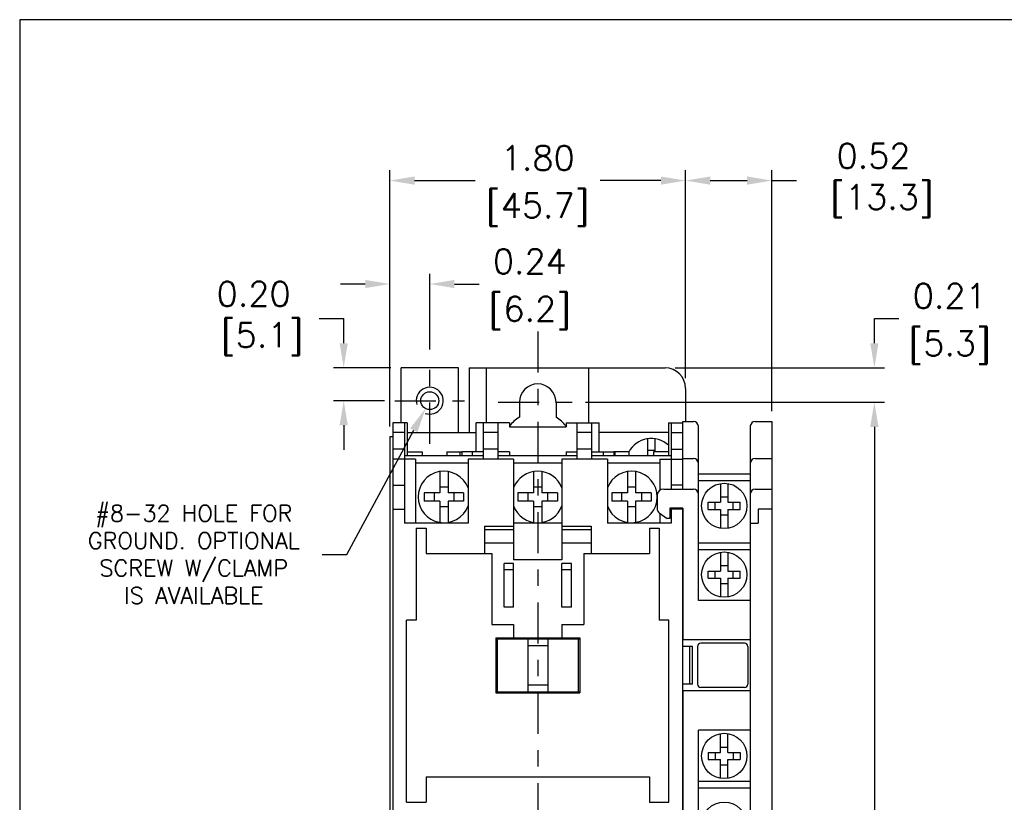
# Model space of a CAD drawing. Extents: x 860.4 to 878.3, y 114.8 to 126.1.
# Tile 7 of 9: x 860.4 to 866.4, y 121.3 to 126.1. Entities that reach past the tile are written whole.
import ezdxf

# ---------------------------------------------------------------- set-up
doc = ezdxf.new("R2010")
doc.units = 0
doc.header["$LTSCALE"] = 4
doc.header["$MEASUREMENT"] = 0
doc.linetypes.add('CENTER', pattern=[2, 1.25, -0.25, 0.25, -0.25])
doc.layers.get('0').update_dxf_attribs({"linetype": 'CONTINUOUS'})
doc.layers.get('DEFPOINTS').update_dxf_attribs({"linetype": 'CONTINUOUS'})
for name, color, linetype in [('CENTER', 40, 'CENTER'), ('dim', 140, 'CONTINUOUS'), ('dim @ 1', 140, 'CONTINUOUS')]:
    doc.layers.add(name, color=color, linetype=linetype)
doc.styles.get("Standard").update_dxf_attribs({"font": 'romans.shx'})
doc.dimstyles.get("Standard").update_dxf_attribs({"dimtxt": 0.15, "dimasz": 0.15, "dimexe": 0.0625, "dimexo": 0.0625, "dimgap": 0.0625, "dimtad": 0, "dimtih": 1, "dimtoh": 1, "dimzin": 0, "dimdsep": 46, "dimtxsty": 'Standard', "dimcen": 0, "dimadec": 0, "dimazin": 0, "dimtfac": 1, "dimtofl": 0, "dimtmove": 0, "dimatfit": 3, "dimfxl": 0, "dimtolj": 1, "dimtzin": 0, "dimarcsym": 0})

# ---------------------------------------------------------------- blocks, each defined once
blk = doc.blocks.new('*D14')
at = {"layer": 'DEFPOINTS', "color": 0}
for p in [(863.7902, 123.7431), (863.9752, 117.6746), (865.6113, 117.6746)]:
    blk.add_point(p, dxfattribs=at)
at = {"layer": 'dim', "color": 0, "lineweight": -2}
for p, q in [((863.8527, 123.7431), (865.6738, 123.7431)), ((865.6113, 123.5931), (865.6113, 121.0232)), ((865.6113, 117.8246), (865.6113, 120.3946)), ((864.0377, 117.6746), (865.6738, 117.6746))]:
    blk.add_line(p, q, dxfattribs=at)
at = {"layer": 'dim', "color": 0}
for points in [[(865.5863, 123.5931), (865.6363, 123.5931), (865.6113, 123.7431)], [(865.5863, 117.8246), (865.6363, 117.8246), (865.6113, 117.6746)]]:
    blk.add_solid(points, dxfattribs=at)
at = {"layer": 'dim', "color": 0, "char_height": 0.15, "attachment_point": 5}
for s, insert in [('\\A1;6.07', (865.6113, 120.8464)), ('\\A1;[154.1]', (865.6113, 120.5321))]:
    blk.add_mtext(s, dxfattribs=dict(at, insert=insert))
blk = doc.blocks.new('*D18')
at = {"layer": 'DEFPOINTS', "color": 0}
for p in [(864.337, 123.9526), (865.6113, 123.9526), (863.7902, 123.7431)]:
    blk.add_point(p, dxfattribs=at)
at = {"layer": 'dim', "color": 0, "lineweight": -2}
for p, q in [((865.6113, 124.1026), (865.6113, 124.2526)), ((865.6113, 124.2526), (865.7613, 124.2526)), ((864.3995, 123.9526), (865.6738, 123.9526)), ((863.8527, 123.7431), (865.6738, 123.7431)), ((865.6113, 123.5931), (865.6113, 123.4431))]:
    blk.add_line(p, q, dxfattribs=at)
at = {"layer": 'dim', "color": 0}
for points in [[(865.5863, 124.1026), (865.6363, 124.1026), (865.6113, 123.9526)], [(865.5863, 123.5931), (865.6363, 123.5931), (865.6113, 123.7431)]]:
    blk.add_solid(points, dxfattribs=at)
at = {"layer": 'dim', "color": 0, "char_height": 0.15, "attachment_point": 5}
for s, insert in [('\\A1;0.21', (866.0702, 124.3901)), ('\\A1;[5.3]', (866.0702, 124.0759))]:
    blk.add_mtext(s, dxfattribs=dict(at, insert=insert))
blk = doc.blocks.new('*D19')
at = {"layer": 'DEFPOINTS', "color": 0}
for p in [(864.9866, 125.0926), (864.462, 123.8276), (864.9866, 123.6266)]:
    blk.add_point(p, dxfattribs=at)
at = {"layer": 'dim', "color": 0, "lineweight": -2}
for p, q in [((864.462, 123.8901), (864.462, 125.1551)), ((864.9866, 123.6891), (864.9866, 125.1551)), ((864.612, 125.0926), (864.8366, 125.0926)), ((864.9866, 125.0926), (865.1366, 125.0926))]:
    blk.add_line(p, q, dxfattribs=at)
at = {"layer": 'dim', "color": 0}
for points in [[(864.612, 125.1176), (864.612, 125.0676), (864.462, 125.0926)], [(864.8366, 125.1176), (864.8366, 125.0676), (864.9866, 125.0926)]]:
    blk.add_solid(points, dxfattribs=at)
at = {"layer": 'dim', "color": 0, "insert": (865.6063, 125.0926), "char_height": 0.15, "attachment_point": 5}
blk.add_mtext('\\A1;0.52\\P [13.3]', dxfattribs=at)
blk = doc.blocks.new('*D20')
at = {"layer": 'DEFPOINTS', "color": 0}
for p in [(862.662, 125.0926), (864.462, 123.8276), (862.662, 123.5326)]:
    blk.add_point(p, dxfattribs=at)
at = {"layer": 'dim', "color": 0, "lineweight": -2}
for p, q in [((862.662, 123.5951), (862.662, 125.1551)), ((864.462, 123.8901), (864.462, 125.1551)), ((862.812, 125.0926), (863.1816, 125.0926)), ((864.312, 125.0926), (863.9423, 125.0926))]:
    blk.add_line(p, q, dxfattribs=at)
at = {"layer": 'dim', "color": 0}
for points in [[(862.812, 125.1176), (862.812, 125.0676), (862.662, 125.0926)], [(864.312, 125.1176), (864.312, 125.0676), (864.462, 125.0926)]]:
    blk.add_solid(points, dxfattribs=at)
at = {"layer": 'dim', "color": 0, "char_height": 0.15, "attachment_point": 5}
for s, insert in [('\\A1;1.80', (863.562, 125.2301)), ('\\A1;[45.7]', (863.562, 124.9158))]:
    blk.add_mtext(s, dxfattribs=dict(at, insert=insert))
blk = doc.blocks.new('*D21')
at = {"layer": 'DEFPOINTS', "color": 0}
for p in [(862.905, 124.4628), (862.905, 124.0023), (862.662, 123.5326)]:
    blk.add_point(p, dxfattribs=at)
at = {"layer": 'dim', "color": 0, "lineweight": -2}
for p, q in [((862.662, 123.5951), (862.662, 124.5253)), ((862.905, 124.0648), (862.905, 124.5253)), ((862.512, 124.4628), (862.362, 124.4628)), ((863.055, 124.4628), (863.205, 124.4628))]:
    blk.add_line(p, q, dxfattribs=at)
at = {"layer": 'dim', "color": 0}
for points in [[(862.512, 124.4878), (862.512, 124.4378), (862.662, 124.4628)], [(863.055, 124.4878), (863.055, 124.4378), (862.905, 124.4628)]]:
    blk.add_solid(points, dxfattribs=at)
at = {"layer": 'dim', "color": 0, "char_height": 0.15, "attachment_point": 5}
for s, insert in [('\\A1;0.24', (863.5139, 124.6003)), ('\\A1;[6.2]', (863.5139, 124.2861))]:
    blk.add_mtext(s, dxfattribs=dict(at, insert=insert))
blk = doc.blocks.new('*D22')
at = {"layer": 'DEFPOINTS', "color": 0}
for p in [(862.381, 123.9526), (862.73, 123.9526), (862.6928, 123.7526)]:
    blk.add_point(p, dxfattribs=at)
at = {"layer": 'dim', "color": 0, "lineweight": -2}
for p, q in [((862.231, 124.2526), (862.381, 124.2526)), ((862.381, 124.1026), (862.381, 124.2526)), ((862.6675, 123.9526), (862.3185, 123.9526)), ((862.6303, 123.7526), (862.3185, 123.7526)), ((862.381, 123.6026), (862.381, 123.4526))]:
    blk.add_line(p, q, dxfattribs=at)
at = {"layer": 'dim', "color": 0}
for points in [[(862.356, 124.1026), (862.406, 124.1026), (862.381, 123.9526)], [(862.356, 123.6026), (862.406, 123.6026), (862.381, 123.7526)]]:
    blk.add_solid(points, dxfattribs=at)
at = {"layer": 'dim', "color": 0, "insert": (861.8328, 124.2526), "char_height": 0.15, "attachment_point": 5}
blk.add_mtext('\\A1;0.20\\P [5.1]', dxfattribs=at)
blk = doc.blocks.new('*D23')
at = {"layer": 'DEFPOINTS', "color": 0}
for p in [(862.9309, 123.8007), (862.8791, 123.7046)]:
    blk.add_point(p, dxfattribs=at)
at = {"layer": 'dim', "color": 0, "lineweight": -2}
for p, q in [((862.4001, 122.8168), (862.8078, 123.5726)), ((862.2501, 122.8168), (862.4001, 122.8168))]:
    blk.add_line(p, q, dxfattribs=at)
at = {"layer": 'dim', "color": 0}
blk.add_solid([(862.7858, 123.5845), (862.8298, 123.5607), (862.8791, 123.7046)], dxfattribs=at)
at = {"layer": 'dim', "color": 0, "insert": (861.4685, 122.8168), "char_height": 0.15, "attachment_point": 5}
blk.add_mtext('\\A1;{\\H0.66667x;#8-32 HOLE FOR\\PGROUND. OPTIONAL\\PSCREW W/CLAMP\\PIS AVAILABLE}', dxfattribs=at)

msp = doc.modelspace()

# ---------------------------------------------------------------- linework, layer by layer
for p, q in [((862.73, 123.6176), (862.73, 123.9526)), ((863.08, 123.9526), (862.73, 123.9526)), ((863.08, 123.5591), (863.08, 123.9526)), ((863.145, 123.9526), (863.145, 123.5591)), ((863.145, 123.9526), (864.337, 123.9526)), ((863.25, 123.6176), (863.25, 123.9526)), ((863.874, 123.6176), (863.874, 123.9526)), ((864.462, 123.8276), (864.462, 123.6266)), ((863.4505, 123.7431), (863.4505, 123.6514)), ((863.6735, 123.7431), (863.6735, 123.6514)), ((862.68, 123.6176), (862.68, 120.6656)), ((862.7666, 123.6176), (862.68, 123.6176)), ((862.7501, 123.6176), (862.7501, 123.0066)), ((862.7666, 123.6176), (862.7666, 123.4166)), ((863.3895, 123.6176), (863.188, 123.6176)), ((863.188, 123.4416), (863.188, 123.6176)), ((863.232, 123.3966), (863.232, 123.6176)), ((863.321, 123.3966), (863.321, 123.6176)), ((863.3895, 123.6176), (863.3895, 123.5926)), ((863.7345, 123.6176), (863.936, 123.6176)), ((863.7345, 123.6176), (863.7345, 123.5926)), ((863.803, 123.3966), (863.803, 123.6176)), ((863.892, 123.3966), (863.892, 123.6176)), ((863.936, 123.4416), (863.936, 123.6176)), ((864.3575, 123.6176), (864.444, 123.6176)), ((864.3575, 123.6176), (864.3575, 123.4166)), ((864.374, 123.6176), (864.374, 123.2146)), ((864.444, 123.6176), (864.444, 123.2146)), ((864.4461, 123.2146), (864.4461, 123.6266)), ((864.4461, 123.6266), (864.5101, 123.6266)), ((864.5401, 122.5366), (864.5401, 123.5966)), ((864.8561, 123.5966), (864.8561, 120.6866)), ((864.8861, 123.6266), (864.9866, 123.6266)), ((864.9866, 123.6266), (864.9866, 120.6566)), ((862.7501, 123.5584), (862.6801, 123.5584)), ((862.7665, 123.5591), (863.188, 123.5591)), ((863.321, 123.5584), (863.232, 123.5584)), ((863.3895, 123.5926), (863.7345, 123.5926)), ((863.892, 123.5584), (863.803, 123.5584)), ((864.3575, 123.5591), (863.936, 123.5591)), ((864.374, 123.5584), (864.444, 123.5584)), ((862.662, 123.5326), (862.662, 117.4776)), ((862.68, 123.5326), (862.662, 123.5326)), ((864.2306, 123.5206), (864.2306, 123.4166)), ((864.2746, 123.5206), (864.2746, 123.4421)), ((862.7501, 123.4584), (862.6801, 123.4584)), ((863.232, 123.4166), (862.75, 123.4166)), ((862.7665, 123.4421), (862.858, 123.4421)), ((862.858, 123.4421), (862.858, 123.4166)), ((863.008, 123.4421), (863.008, 123.4166)), ((863.008, 123.4421), (863.0995, 123.4421)), ((863.0895, 123.4166), (863.0895, 123.4421)), ((863.232, 123.4416), (863.0995, 123.4416)), ((863.0995, 123.4416), (863.0995, 123.4166)), ((863.1635, 123.4416), (863.1635, 123.4166)), ((863.321, 123.4584), (863.232, 123.4584)), ((863.3895, 123.4416), (863.321, 123.4416)), ((863.803, 123.4166), (863.321, 123.4166)), ((863.3895, 123.4416), (863.3895, 123.4166)), ((863.7345, 123.4416), (863.803, 123.4416)), ((863.7345, 123.4416), (863.7345, 123.4166)), ((863.892, 123.4584), (863.803, 123.4584)), ((863.892, 123.4416), (864.0245, 123.4416)), ((864.374, 123.4166), (863.892, 123.4166)), ((863.9605, 123.4416), (863.9605, 123.4166)), ((864.116, 123.4421), (864.0245, 123.4421)), ((864.0245, 123.4416), (864.0245, 123.4166)), ((864.0345, 123.4166), (864.0345, 123.4421)), ((864.116, 123.4421), (864.116, 123.4166)), ((864.2306, 123.4511), (864.2746, 123.4511)), ((864.3575, 123.4421), (864.266, 123.4421)), ((864.266, 123.4421), (864.266, 123.4166)), ((864.374, 123.4584), (864.444, 123.4584)), ((862.8185, 123.3966), (862.6801, 123.3966)), ((862.8185, 123.3966), (862.8185, 123.0066)), ((863.138, 123.3721), (862.8185, 123.3721)), ((863.138, 123.3966), (863.138, 123.0066)), ((863.415, 123.3966), (863.138, 123.3966)), ((863.415, 123.3966), (863.415, 122.7846)), ((863.709, 123.3721), (863.415, 123.3721)), ((863.709, 123.3966), (863.709, 122.7846)), ((863.986, 123.3966), (863.709, 123.3966)), ((863.986, 123.3966), (863.986, 123.0066)), ((864.3055, 123.3721), (863.986, 123.3721)), ((864.3055, 123.3966), (864.444, 123.3966)), ((864.3055, 123.3966), (864.3055, 123.207)), ((864.4461, 123.4016), (864.5101, 123.4016)), ((864.8861, 123.4016), (864.9866, 123.4016)), ((862.966, 123.3216), (862.966, 123.1916)), ((863.016, 123.3216), (863.016, 123.1916)), ((863.537, 123.3216), (863.537, 123.1916)), ((863.587, 123.3216), (863.587, 123.1916)), ((864.108, 123.3216), (864.108, 123.1916)), ((864.158, 123.3216), (864.158, 123.1916)), ((864.5401, 123.3066), (864.8561, 123.3066)), ((862.6801, 123.2377), (862.7501, 123.2377)), ((864.444, 123.2377), (864.374, 123.2377)), ((864.5401, 123.2666), (864.8561, 123.2666)), ((864.6757, 123.2484), (864.6757, 123.1342)), ((864.7197, 123.2484), (864.7197, 123.1342)), ((862.966, 123.1916), (862.871, 123.1916)), ((862.871, 123.1916), (862.871, 123.1416)), ((862.931, 123.1916), (862.931, 123.1416)), ((863.016, 123.2266), (862.966, 123.2266)), ((863.111, 123.1916), (863.016, 123.1916)), ((863.051, 123.1916), (863.051, 123.1416)), ((863.111, 123.1916), (863.111, 123.1416)), ((863.442, 123.1916), (863.442, 123.1416)), ((863.537, 123.1916), (863.442, 123.1916)), ((863.502, 123.1916), (863.502, 123.1416)), ((863.587, 123.2266), (863.537, 123.2266)), ((863.682, 123.1916), (863.587, 123.1916)), ((863.622, 123.1916), (863.622, 123.1416)), ((863.682, 123.1916), (863.682, 123.1416)), ((864.013, 123.1916), (864.013, 123.1416)), ((864.108, 123.1916), (864.013, 123.1916)), ((864.073, 123.1916), (864.073, 123.1416)), ((864.158, 123.2266), (864.108, 123.2266)), ((864.253, 123.1916), (864.158, 123.1916)), ((864.193, 123.1916), (864.193, 123.1416)), ((864.253, 123.1916), (864.253, 123.1416)), ((864.2891, 123.1746), (864.2891, 123.0946)), ((864.3291, 123.2146), (864.5101, 123.2146)), ((864.8861, 123.2146), (864.9866, 123.2146)), ((862.966, 123.1416), (862.871, 123.1416)), ((862.966, 123.1416), (862.966, 123.0117)), ((863.016, 123.1416), (863.016, 123.0117)), ((863.111, 123.1416), (863.016, 123.1416)), ((863.537, 123.1416), (863.442, 123.1416)), ((863.537, 123.1416), (863.537, 123.0117)), ((863.682, 123.1416), (863.587, 123.1416)), ((863.587, 123.1416), (863.587, 123.0117)), ((864.108, 123.1416), (864.013, 123.1416)), ((864.108, 123.1416), (864.108, 123.0117)), ((864.253, 123.1416), (864.158, 123.1416)), ((864.158, 123.1416), (864.158, 123.0117)), ((864.6002, 123.1342), (864.6757, 123.1342)), ((864.6002, 123.0902), (864.6002, 123.1342)), ((864.6431, 123.0902), (864.6431, 123.1342)), ((864.6757, 123.1667), (864.7197, 123.1667)), ((864.7197, 123.1342), (864.7952, 123.1342)), ((864.7522, 123.0902), (864.7522, 123.1342)), ((864.7952, 123.0902), (864.7952, 123.1342)), ((862.6801, 123.0917), (862.7501, 123.0917)), ((863.016, 123.1066), (862.966, 123.1066)), ((863.587, 123.1066), (863.537, 123.1066)), ((864.158, 123.1066), (864.108, 123.1066)), ((864.3019, 123.0701), (864.351, 123.0356)), ((864.3055, 123.0675), (864.3055, 123.0066)), ((864.4461, 123.0986), (864.367, 123.0986)), ((864.367, 123.0986), (864.367, 123.0356)), ((864.374, 123.0986), (864.374, 123.0066)), ((864.444, 123.0917), (864.374, 123.0917)), ((864.444, 123.0986), (864.444, 121.1846)), ((864.4461, 123.0986), (864.4461, 122.2966)), ((864.6002, 123.0902), (864.6757, 123.0902)), ((864.6757, 123.0902), (864.6757, 122.976)), ((864.6757, 123.0577), (864.7197, 123.0577)), ((864.7197, 123.0902), (864.7952, 123.0902)), ((864.7197, 123.0902), (864.7197, 122.976)), ((864.9866, 123.0916), (864.9049, 123.0916)), ((864.9049, 123.0916), (864.9049, 123.0067)), ((863.138, 123.0066), (862.7501, 123.0066)), ((863.709, 123.0066), (863.415, 123.0066)), ((864.374, 123.0066), (863.986, 123.0066)), ((864.367, 123.0356), (864.351, 123.0356)), ((864.8561, 123.0067), (864.9049, 123.0067)), ((862.8221, 122.9757), (862.8221, 122.4166)), ((862.8221, 122.9757), (862.882, 122.9757)), ((862.882, 122.9757), (862.882, 122.8217)), ((863.2371, 122.9877), (863.2371, 122.8217)), ((863.2371, 122.9877), (863.415, 122.9877)), ((863.2371, 122.9676), (863.415, 122.9676)), ((863.709, 122.9877), (863.8871, 122.9877)), ((863.709, 122.9676), (863.8871, 122.9676)), ((863.8871, 122.9877), (863.8871, 122.8217)), ((864.242, 122.9757), (864.242, 122.8217)), ((864.242, 122.9757), (864.3021, 122.9757)), ((864.3021, 122.9757), (864.3021, 122.4166)), ((863.2371, 122.8877), (863.415, 122.8877)), ((863.709, 122.8877), (863.8871, 122.8877)), ((864.5401, 122.8866), (864.8561, 122.8866)), ((862.882, 122.8217), (863.2821, 122.8217)), ((863.2821, 122.8217), (863.2821, 122.3892)), ((863.8421, 122.8217), (864.242, 122.8217)), ((863.8421, 122.8217), (863.8421, 122.3892)), ((864.5401, 122.8466), (864.8561, 122.8466)), ((864.6757, 122.8299), (864.6757, 122.7157)), ((864.7197, 122.8299), (864.7197, 122.7157)), ((863.3571, 122.4958), (863.3571, 122.7616)), ((863.4151, 122.7616), (863.3571, 122.7616)), ((863.709, 122.7846), (863.415, 122.7846)), ((863.4151, 122.4958), (863.4151, 122.7616)), ((863.7091, 122.4958), (863.7091, 122.7616)), ((863.7671, 122.7616), (863.7091, 122.7616)), ((863.7671, 122.4958), (863.7671, 122.7616)), ((863.4151, 122.7238), (863.3571, 122.7238)), ((863.7671, 122.7238), (863.7091, 122.7238)), ((864.6002, 122.7157), (864.6757, 122.7157)), ((864.6002, 122.6717), (864.6002, 122.7157)), ((864.6431, 122.6717), (864.6431, 122.7157)), ((864.6757, 122.7482), (864.7197, 122.7482)), ((864.7197, 122.7157), (864.7952, 122.7157)), ((864.7522, 122.6717), (864.7522, 122.7157)), ((864.7952, 122.6717), (864.7952, 122.7157)), ((864.6002, 122.6717), (864.6757, 122.6717)), ((864.6757, 122.6717), (864.6757, 122.5575)), ((864.6757, 122.6391), (864.7197, 122.6391)), ((864.7197, 122.6717), (864.7197, 122.5575)), ((864.7197, 122.6717), (864.7952, 122.6717)), ((864.8561, 122.5366), (864.5401, 122.5366)), ((863.4151, 122.4958), (863.3571, 122.4958)), ((863.7671, 122.4958), (863.7091, 122.4958)), ((862.763, 121.3077), (862.763, 122.4166)), ((862.8221, 122.4166), (862.763, 122.4166)), ((864.361, 122.4166), (864.3021, 122.4166)), ((864.361, 121.3077), (864.361, 122.4166)), ((863.2821, 122.3892), (863.4151, 122.3892)), ((863.4151, 122.3892), (863.4151, 122.3092)), ((863.7091, 122.3892), (863.8421, 122.3892)), ((863.7091, 122.3892), (863.7091, 122.3092)), ((863.3064, 122.3092), (863.3064, 121.9742)), ((863.3064, 122.3092), (863.8177, 122.3092)), ((863.3064, 122.3031), (863.8177, 122.3031)), ((863.316, 122.3031), (863.316, 121.9801)), ((863.501, 122.3031), (863.501, 121.9801)), ((863.623, 122.3031), (863.623, 121.9801)), ((863.808, 122.3031), (863.808, 121.9801)), ((863.8177, 122.3092), (863.8177, 121.9742)), ((864.8561, 122.2966), (864.4461, 122.2966)), ((864.8205, 122.2766), (864.5548, 122.2766)), ((863.501, 122.2631), (863.623, 122.2631)), ((864.5051, 122.2566), (864.444, 122.2566)), ((864.4879, 122.0266), (864.4879, 122.2566)), ((864.5051, 122.0266), (864.5051, 122.2566)), ((864.5348, 122.2566), (864.5348, 122.0266)), ((864.8405, 122.2566), (864.8405, 122.0266)), ((863.3064, 121.9801), (863.8177, 121.9801)), ((863.501, 122.0231), (863.623, 122.0231)), ((864.5051, 122.0266), (864.444, 122.0266)), ((864.4461, 121.9866), (864.4461, 121.1846)), ((864.8561, 121.9866), (864.4461, 121.9866)), ((864.8205, 122.0066), (864.5548, 122.0066)), ((863.3064, 121.9742), (863.8177, 121.9742)), ((864.5401, 120.6866), (864.5401, 121.7466)), ((864.8561, 121.7466), (864.5401, 121.7466)), ((864.6757, 121.6116), (864.6757, 121.7258)), ((864.7197, 121.6116), (864.7197, 121.7258)), ((864.6757, 121.6441), (864.7197, 121.6441)), ((864.6002, 121.6116), (864.6757, 121.6116)), ((864.6002, 121.6116), (864.6002, 121.5676)), ((864.6002, 121.5676), (864.6757, 121.5676)), ((864.6431, 121.6116), (864.6431, 121.5676)), ((864.6757, 121.4534), (864.6757, 121.5676)), ((864.7197, 121.6116), (864.7952, 121.6116)), ((864.7197, 121.4534), (864.7197, 121.5676)), ((864.7197, 121.5676), (864.7952, 121.5676)), ((864.7522, 121.6116), (864.7522, 121.5676)), ((864.7952, 121.6116), (864.7952, 121.5676)), ((864.6757, 121.5351), (864.7197, 121.5351)), ((862.882, 121.4617), (864.242, 121.4617)), ((862.882, 121.4617), (862.882, 121.3077)), ((864.242, 121.4617), (864.242, 121.3077)), ((864.5401, 121.4366), (864.8561, 121.4366)), ((864.5401, 121.3966), (864.8561, 121.3966)), ((862.763, 121.3077), (862.882, 121.3077)), ((864.242, 121.3077), (864.361, 121.3077))]:
    msp.add_line(p, q)
for centre, radius in [((862.905, 123.7526), 0.0546), ((864.6977, 123.1122), 0.138), ((864.6977, 122.6937), 0.138), ((864.6977, 121.5896), 0.138), ((864.6977, 121.1711), 0.138)]:
    msp.add_circle(centre, radius)
for centre, radius, start, end in [((864.337, 123.8276), 0.125, 0, 90), ((862.905, 123.7526), 0.082, 249.87309, 197.1378), ((863.562, 123.7431), 0.1115, 0, 180), ((863.562, 123.4646), 0.2175, 120.84008, 142.46329), ((863.562, 123.4646), 0.2175, 37.51031, 59.15992), ((864.5101, 123.5966), 0.03, 0, 90), ((864.8861, 123.5966), 0.03, 90, 180), ((864.2526, 123.3679), 0.1542, 47.13983, 152.3298), ((864.5101, 123.3716), 0.03, 0, 90), ((864.8861, 123.3716), 0.03, 90, 180), ((862.991, 123.1666), 0.157, 20.55987, 339.44013), ((863.562, 123.1666), 0.157, 20.55987, 159.44013), ((864.133, 123.1666), 0.157, 200.55987, 159.44013), ((864.3291, 123.1746), 0.04, 90, 180), ((864.5101, 123.1846), 0.03, 0, 90), ((864.8861, 123.1846), 0.03, 90, 180), ((863.562, 123.1666), 0.157, 200.55987, 339.44013), ((864.3191, 123.0946), 0.03, 180, 235), ((864.5548, 122.2566), 0.02, 90, 180), ((864.8205, 122.2566), 0.02, 0, 90), ((864.5548, 122.0266), 0.02, 180, 270), ((864.8205, 122.0266), 0.02, 270, 0)]:
    msp.add_arc(centre, radius, start, end)
at = {"layer": 'CENTER', "ltscale": 0.05}
for p, q in [((863.562, 124.1746), (863.562, 117.1504)), ((862.905, 123.4907), (862.905, 124.0023)), ((862.6928, 123.7526), (863.1165, 123.7526)), ((863.3212, 123.7431), (863.7902, 123.7431))]:
    msp.add_line(p, q, dxfattribs=at)
at = {"layer": 'DEFPOINTS'}
for p, q in [((878.2664, 126.0721), (860.4086, 126.0721)), ((860.4086, 126.0721), (860.4086, 114.7884))]:
    msp.add_line(p, q, dxfattribs=at)

# ---------------------------------------------------------------- dimensions: what is measured, and where the dimension line sits
at = {"layer": 'dim @ 1'}
for base, p1, p2, picture, middle in [((862.662, 125.0926), (864.462, 123.8276), (862.662, 123.5326), '*D20', (863.562, 125.0926)), ((862.905, 124.4628), (862.662, 123.5326), (862.905, 124.0023), '*D21', (863.5139, 124.4628))]:
    dim = msp.add_linear_dim(base=base, p1=p1, p2=p2, dimstyle='Standard', override={"dimscale": 1, "dimpost": '\\X', "dimtix": 0, "dimtofl": 0, "dimtmove": 0, "dimatfit": 3}, dxfattribs=at)
    dim.commit()
    dim.dimension.update_dxf_attribs({"geometry": picture, "text_midpoint": middle})
dim = msp.add_linear_dim(base=(864.9866, 125.0926), p1=(864.462, 123.8276), p2=(864.9866, 123.6266), dimstyle='Standard', override={"dimscale": 1, "dimpost": '\\X', "dimtix": 0, "dimtofl": 0, "dimtmove": 0, "dimatfit": 3}, dxfattribs=at)
dim.commit()
dim.dimension.update_dxf_attribs({"geometry": '*D19', "text_midpoint": (865.6063, 125.0926), "dimtype": 128})
dim = msp.add_linear_dim(base=(862.381, 123.9526), p1=(862.6928, 123.7526), p2=(862.73, 123.9526), angle=90, dimstyle='Standard', override={"dimscale": 1, "dimpost": '\\X', "dimtix": 0, "dimtofl": 0, "dimtmove": 1, "dimatfit": 3}, dxfattribs=at)
dim.commit()
dim.dimension.update_dxf_attribs({"geometry": '*D22', "text_midpoint": (862.0776, 124.2155), "dimtype": 128})
for base, p2, picture, middle in [((865.6113, 123.9526), (864.337, 123.9526), '*D18', (866.0702, 124.2526)), ((865.6113, 117.6746), (863.9752, 117.6746), '*D14', (865.6113, 120.7089))]:
    dim = msp.add_linear_dim(base=base, p1=(863.7902, 123.7431), p2=p2, angle=90, dimstyle='Standard', override={"dimscale": 1, "dimpost": '\\X', "dimtix": 0, "dimtofl": 0, "dimtmove": 0, "dimatfit": 3}, dxfattribs=at)
    dim.commit()
    dim.dimension.update_dxf_attribs({"geometry": picture, "text_midpoint": middle})
dim = msp.add_diameter_dim_2p(p1=(862.9309, 123.8007), p2=(862.8791, 123.7046), text='{\\H0.66667x;#8-32 HOLE FOR\\PGROUND. OPTIONAL\\PSCREW W/CLAMP\\PIS AVAILABLE}', dimstyle='Standard', override={"dimscale": 1, "dimpost": '\\X', "dimtix": 0, "dimtofl": 0, "dimtmove": 0, "dimatfit": 3}, dxfattribs=at)
dim.commit()
dim.dimension.update_dxf_attribs({"geometry": '*D23', "text_midpoint": (861.4685, 122.8168), "dimtype": 131})

doc.saveas('drawing.dxf')
